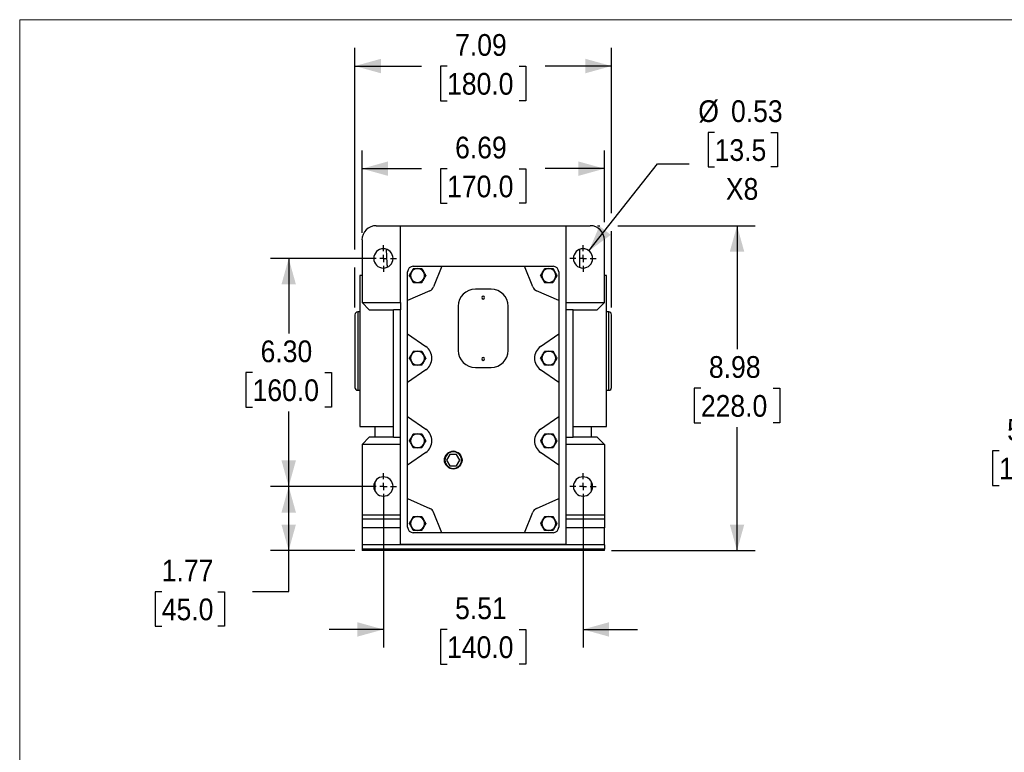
# Model space of a CAD drawing. Header units: inches. Extents: x 0 to 68, y 0 to 44.
# Tile 2 of 18: x 0 to 27.2, y 23.8 to 44. Entities that reach past the tile are written whole.
import ezdxf

# ---------------------------------------------------------------- set-up
doc = ezdxf.new("R2010")
doc.units = ezdxf.units.IN
doc.header["$LTSCALE"] = 4
doc.header["$MEASUREMENT"] = 0
doc.linetypes.add('SLD-Center', pattern=[0.75, 0.6, -0.05, 0.05, -0.05])
doc.linetypes.add('SLD-Solid', pattern=[0])
doc.layers.add('CENTER', color=40, linetype='SLD-Center')
doc.layers.add('SLD-DEFPOINTS', color=7, linetype='Continuous')
doc.layers.add('DIMENSIONS', color=140, linetype='SLD-Solid', lineweight=25)
doc.styles.add('SLDTEXTSTYLE0', font='GOTHIC.TTF', dxfattribs={"width": 0.913})
doc.dimstyles.new('SLDDIMSTYLE0', dxfattribs={"dimtxt": 0.6, "dimasz": 0.72, "dimexe": 0, "dimexo": 0.0625, "dimgap": 0.15, "dimtad": 0, "dimtih": 1, "dimtoh": 1, "dimrnd": 1e-09, "dimzin": 12, "dimdsep": 46, "dimtxsty": 'SLDTEXTSTYLE0', "dimsah": 1, "dimcen": 0.09, "dimadec": 0, "dimazin": 3, "dimtfac": 1, "dimtofl": 0, "dimtmove": 0, "dimatfit": 3, "dimfxl": 0, "dimfrac": 2, "dimtolj": 1, "dimtzin": 12, "dimarcsym": 0})
doc.dimstyles.new('SLDDIMSTYLE1', dxfattribs={"dimtxt": 0.6, "dimasz": 0.72, "dimexe": 0, "dimexo": 0.0625, "dimgap": 0.15, "dimtad": 0, "dimtih": 1, "dimtoh": 1, "dimrnd": 1e-09, "dimzin": 4, "dimdsep": 46, "dimtxsty": 'SLDTEXTSTYLE0', "dimsah": 1, "dimcen": 0.09, "dimadec": 0, "dimazin": 1, "dimtfac": 1, "dimtofl": 0, "dimtmove": 0, "dimatfit": 3, "dimfxl": 0, "dimfrac": 2, "dimtolj": 1, "dimtzin": 12, "dimarcsym": 0})
doc.dimstyles.new('SLDDIMSTYLE2', dxfattribs={"dimtxt": 0.6, "dimasz": 0.72, "dimexe": 0, "dimexo": 0.0625, "dimgap": 0.15, "dimtad": 0, "dimtih": 1, "dimtoh": 1, "dimrnd": 1e-09, "dimdsep": 46, "dimtxsty": 'SLDTEXTSTYLE0', "dimsah": 1, "dimcen": 0, "dimadec": 0, "dimazin": 2, "dimtfac": 1, "dimtofl": 0, "dimtmove": 0, "dimatfit": 3, "dimfxl": 0, "dimfrac": 2, "dimtolj": 1, "dimtzin": 12, "dimarcsym": 0})
doc.dimstyles.new('SLDDIMSTYLE3', dxfattribs={"dimtxt": 0.6, "dimasz": 0.72, "dimexe": 0, "dimexo": 0.0625, "dimgap": 0.15, "dimtad": 0, "dimtih": 1, "dimtoh": 1, "dimrnd": 1e-09, "dimzin": 12, "dimdsep": 46, "dimtxsty": 'SLDTEXTSTYLE0', "dimsah": 1, "dimcen": 0.09, "dimadec": 0, "dimazin": 3, "dimtfac": 1, "dimtmove": 0, "dimatfit": 0, "dimfxl": 0, "dimfrac": 2, "dimtolj": 1, "dimtzin": 12, "dimarcsym": 0})

# ---------------------------------------------------------------- blocks, each defined once
blk = doc.blocks.new('Block2')
at = {"color": 7, "linetype": 'SLD-Solid', "lineweight": 18}
for p in [(68, 44), (0, 0)]:
    blk.add_line(p, (0, 44), dxfattribs=at)
blk = doc.blocks.new('_D')
at = {"layer": 'DIMENSIONS'}
for p, q in [((9.841, 31.104), (6.927, 31.104)), ((7.427, 29.333), (7.427, 31.104)), ((9.251, 29.333), (6.927, 29.333)), ((7.427, 28.199), (7.427, 29.333)), ((3.923, 28.194), (3.74, 28.194)), ((3.74, 28.194), (3.74, 27.242)), ((5.475, 28.194), (5.657, 28.194)), ((5.657, 28.194), (5.657, 27.242)), ((6.427, 28.199), (7.427, 28.199)), ((3.74, 27.242), (3.923, 27.242)), ((5.657, 27.242), (5.475, 27.242))]:
    blk.add_line(p, q, dxfattribs=at)
for points in [[(7.427, 31.104), (7.227, 30.384), (7.627, 30.384)], [(7.427, 29.333), (7.627, 30.053), (7.227, 30.053)]]:
    blk.add_solid(points, dxfattribs=at)
at = {"layer": 'DIMENSIONS', "char_height": 0.6, "attachment_point": 1, "style": 'SLDTEXTSTYLE0'}
for s, insert in [('1.77', (3.923, 29.083)), ('45.0', (3.923, 28.008))]:
    blk.add_mtext(s, dxfattribs=dict(at, insert=insert))
blk = doc.blocks.new('_D_1')
at = {"layer": 'DIMENSIONS'}
for p, q in [((9.841, 37.404), (6.927, 37.404)), ((7.427, 37.404), (7.427, 35.333)), ((6.43, 34.249), (6.247, 34.249)), ((6.247, 34.249), (6.247, 33.297)), ((8.425, 34.249), (8.608, 34.249)), ((8.608, 34.249), (8.608, 33.297)), ((6.247, 33.297), (6.43, 33.297)), ((7.427, 31.104), (7.427, 33.175)), ((8.608, 33.297), (8.425, 33.297)), ((9.841, 31.104), (6.927, 31.104))]:
    blk.add_line(p, q, dxfattribs=at)
for points in [[(7.427, 37.404), (7.227, 36.684), (7.627, 36.684)], [(7.427, 31.104), (7.627, 31.824), (7.227, 31.824)]]:
    blk.add_solid(points, dxfattribs=at)
at = {"layer": 'DIMENSIONS', "char_height": 0.6, "attachment_point": 1, "style": 'SLDTEXTSTYLE0'}
for s, insert in [('6.30', (6.651, 35.138)), ('160.0', (6.43, 34.063))]:
    blk.add_mtext(s, dxfattribs=dict(at, insert=insert))
blk = doc.blocks.new('_D_2')
at = {"layer": 'DIMENSIONS'}
for p, q in [((9.451, 38.115), (9.451, 40.384)), ((16.143, 38.405), (16.143, 40.384)), ((9.451, 39.884), (11.09, 39.884)), ((11.799, 39.879), (11.617, 39.879)), ((11.617, 39.879), (11.617, 38.927)), ((13.794, 39.879), (13.977, 39.879)), ((13.977, 39.879), (13.977, 38.927)), ((16.143, 39.884), (14.504, 39.884)), ((11.617, 38.927), (11.799, 38.927)), ((13.977, 38.927), (13.794, 38.927))]:
    blk.add_line(p, q, dxfattribs=at)
for points in [[(9.451, 39.884), (10.171, 39.684), (10.171, 40.084)], [(16.143, 39.884), (15.423, 40.084), (15.423, 39.684)]]:
    blk.add_solid(points, dxfattribs=at)
at = {"layer": 'DIMENSIONS', "char_height": 0.6, "attachment_point": 1, "style": 'SLDTEXTSTYLE0'}
for s, insert in [('6.69', (12.021, 40.768)), ('170.0', (11.799, 39.693))]:
    blk.add_mtext(s, dxfattribs=dict(at, insert=insert))
blk = doc.blocks.new('_D_3')
at = {"layer": 'DIMENSIONS'}
for p, q in [((9.254, 37.654), (9.254, 43.219)), ((16.34, 38.655), (16.34, 43.219)), ((9.254, 42.719), (11.09, 42.719)), ((11.799, 42.714), (11.617, 42.714)), ((11.617, 42.714), (11.617, 41.762)), ((13.794, 42.714), (13.977, 42.714)), ((13.977, 42.714), (13.977, 41.762)), ((16.34, 42.719), (14.504, 42.719)), ((11.617, 41.762), (11.799, 41.762)), ((13.977, 41.762), (13.794, 41.762)), ((16.34, 36.049), (16.34, 38.155)), ((9.254, 36.049), (9.254, 37.154))]:
    blk.add_line(p, q, dxfattribs=at)
for points in [[(9.254, 42.719), (9.974, 42.519), (9.974, 42.919)], [(16.34, 42.719), (15.62, 42.919), (15.62, 42.519)]]:
    blk.add_solid(points, dxfattribs=at)
at = {"layer": 'DIMENSIONS', "char_height": 0.6, "attachment_point": 1, "style": 'SLDTEXTSTYLE0'}
for s, insert in [('7.09', (12.021, 43.602)), ('180.0', (11.799, 42.528))]:
    blk.add_mtext(s, dxfattribs=dict(at, insert=insert))
blk = doc.blocks.new('_D_4')
at = {"layer": 'DIMENSIONS'}
for p, q in [((15.95, 38.309), (16.015, 38.309)), ((16.515, 38.309), (20.305, 38.309)), ((19.805, 38.309), (19.805, 34.9)), ((18.807, 33.816), (18.625, 33.816)), ((18.625, 33.816), (18.625, 32.864)), ((20.802, 33.816), (20.985, 33.816)), ((20.985, 33.816), (20.985, 32.864)), ((18.625, 32.864), (18.807, 32.864)), ((19.805, 29.333), (19.805, 32.742)), ((20.985, 32.864), (20.802, 32.864)), ((16.343, 29.333), (20.305, 29.333))]:
    blk.add_line(p, q, dxfattribs=at)
for points in [[(19.805, 38.309), (19.605, 37.589), (20.005, 37.589)], [(19.805, 29.333), (20.005, 30.053), (19.605, 30.053)]]:
    blk.add_solid(points, dxfattribs=at)
at = {"layer": 'DIMENSIONS', "char_height": 0.6, "attachment_point": 1, "style": 'SLDTEXTSTYLE0'}
for s, insert in [('8.98', (19.029, 34.705)), ('228.0', (18.807, 33.63))]:
    blk.add_mtext(s, dxfattribs=dict(at, insert=insert))
blk = doc.blocks.new('_D_5')
at = {"layer": 'DIMENSIONS'}
for p, q in [((19.187, 40.884), (19.004, 40.884)), ((19.004, 40.884), (19.004, 39.932)), ((20.739, 40.884), (20.921, 40.884)), ((20.921, 40.884), (20.921, 39.932)), ((15.717, 37.613), (17.61, 40.02)), ((17.61, 40.02), (18.485, 40.02)), ((19.004, 39.932), (19.187, 39.932)), ((20.921, 39.932), (20.739, 39.932))]:
    blk.add_line(p, q, dxfattribs=at)
blk.add_solid([(15.717, 37.613), (16.319, 38.055), (16.005, 38.302)], dxfattribs=at)
at = {"layer": 'DIMENSIONS', "char_height": 0.6, "attachment_point": 1, "style": 'SLDTEXTSTYLE0'}
for s, insert in [('%%c', (18.735, 41.773)), ('0.53', (19.639, 41.773)), ('13.5', (19.187, 40.698)), ('X8', (19.497, 39.624))]:
    blk.add_mtext(s, dxfattribs=dict(at, insert=insert))
blk = doc.blocks.new('_D_6')
at = {"layer": 'DIMENSIONS'}
for p, q in [((10.041, 30.904), (10.041, 26.654)), ((15.553, 30.904), (15.553, 26.654)), ((10.041, 27.154), (8.541, 27.154)), ((11.799, 27.15), (11.617, 27.15)), ((11.617, 27.15), (11.617, 26.197)), ((13.794, 27.15), (13.977, 27.15)), ((13.977, 27.15), (13.977, 26.197)), ((15.553, 27.154), (17.053, 27.154)), ((11.617, 26.197), (11.799, 26.197)), ((13.977, 26.197), (13.794, 26.197))]:
    blk.add_line(p, q, dxfattribs=at)
for points in [[(10.041, 27.154), (9.321, 27.354), (9.321, 26.954)], [(15.553, 27.154), (16.273, 26.954), (16.273, 27.354)]]:
    blk.add_solid(points, dxfattribs=at)
at = {"layer": 'DIMENSIONS', "char_height": 0.6, "attachment_point": 1, "style": 'SLDTEXTSTYLE0'}
for s, insert in [('5.51', (12.021, 28.038)), ('140.0', (11.799, 26.964))]:
    blk.add_mtext(s, dxfattribs=dict(at, insert=insert))
blk = doc.blocks.new('SW_CENTERMARKSYMBOL_0')
at = {"layer": 'CENTER', "color": 0}
for p, q in [((0, 0.2), (0, 0.366)), ((-0.2, 0), (-0.366, 0)), ((0, 0), (-0.1, 0)), ((0, 0), (0, 0.1)), ((0, 0), (0, -0.1)), ((0, 0), (0.1, 0)), ((0.2, 0), (0.366, 0)), ((0, -0.2), (0, -0.366))]:
    blk.add_line(p, q, dxfattribs=at)
blk = doc.blocks.new('SW_CENTERMARKSYMBOL_1')
at = {"layer": 'CENTER', "color": 0}
for p, q in [((0, 0.2), (0, 0.366)), ((-0.2, 0), (-0.366, 0)), ((0, 0), (-0.1, 0)), ((0, 0), (0, 0.1)), ((0, 0), (0, -0.1)), ((0, 0), (0.1, 0)), ((0.2, 0), (0.366, 0)), ((0, -0.2), (0, -0.366))]:
    blk.add_line(p, q, dxfattribs=at)
blk = doc.blocks.new('SW_CENTERMARKSYMBOL_2')
at = {"layer": 'CENTER', "color": 0}
for p, q in [((0, 0.2), (0, 0.366)), ((-0.2, 0), (-0.366, 0)), ((0, 0), (-0.1, 0)), ((0, 0), (0, 0.1)), ((0, 0), (0, -0.1)), ((0, 0), (0.1, 0)), ((0.2, 0), (0.366, 0)), ((0, -0.2), (0, -0.366))]:
    blk.add_line(p, q, dxfattribs=at)
blk = doc.blocks.new('SW_CENTERMARKSYMBOL_3')
at = {"layer": 'CENTER', "color": 0}
for p, q in [((0, 0.2), (0, 0.366)), ((-0.2, 0), (-0.366, 0)), ((0, 0), (-0.1, 0)), ((0, 0), (0, 0.1)), ((0, 0), (0, -0.1)), ((0, 0), (0.1, 0)), ((0.2, 0), (0.366, 0)), ((0, -0.2), (0, -0.366))]:
    blk.add_line(p, q, dxfattribs=at)
blk = doc.blocks.new('_D_8')
at = {"layer": 'DIMENSIONS'}
for p, q in [((35.792, 34.845), (27.539, 34.845)), ((28.039, 34.845), (28.039, 33.168)), ((27.041, 32.084), (26.859, 32.084)), ((26.859, 32.084), (26.859, 31.132)), ((29.036, 32.084), (29.219, 32.084)), ((29.219, 32.084), (29.219, 31.132)), ((26.859, 31.132), (27.041, 31.132)), ((28.039, 29.333), (28.039, 31.01)), ((29.219, 31.132), (29.036, 31.132)), ((33.626, 29.333), (27.539, 29.333))]:
    blk.add_line(p, q, dxfattribs=at)
for points in [[(28.039, 34.845), (27.839, 34.125), (28.239, 34.125)], [(28.039, 29.333), (28.239, 30.053), (27.839, 30.053)]]:
    blk.add_solid(points, dxfattribs=at)
at = {"layer": 'DIMENSIONS', "char_height": 0.6, "attachment_point": 1, "style": 'SLDTEXTSTYLE0'}
for s, insert in [('5.51', (27.263, 32.972)), ('140.0', (27.041, 31.898))]:
    blk.add_mtext(s, dxfattribs=dict(at, insert=insert))

msp = doc.modelspace()

# ---------------------------------------------------------------- linework, layer by layer
for p, q in [((9.844, 38.309), (10.514, 38.309)), ((10.514, 36.183), (10.514, 38.309)), ((10.514, 38.309), (15.08, 38.309)), ((15.08, 38.309), (15.08, 36.183)), ((15.08, 38.309), (15.75, 38.309)), ((9.451, 37.915), (9.451, 36.183)), ((16.143, 36.183), (16.143, 37.915)), ((15.459, 37.652), (15.459, 37.155)), ((10.71, 36.242), (10.71, 37.03)), ((10.868, 37.187), (11.655, 37.187)), ((11.655, 37.187), (11.426, 36.62)), ((11.655, 37.187), (13.939, 37.187)), ((14.168, 36.62), (13.939, 37.187)), ((13.939, 37.187), (14.726, 37.187)), ((14.884, 37.03), (14.884, 36.242)), ((9.451, 36.931), (9.391, 36.931)), ((9.391, 36.931), (9.391, 34.845)), ((16.202, 36.931), (16.143, 36.931)), ((16.202, 34.845), (16.202, 36.931)), ((11.323, 36.513), (10.71, 36.242)), ((13.014, 36.557), (12.58, 36.557)), ((14.884, 36.242), (14.271, 36.513)), ((9.647, 35.986), (9.451, 36.183)), ((9.451, 36.183), (10.514, 36.183)), ((10.514, 36.183), (10.514, 35.986)), ((10.71, 35.321), (10.71, 36.242)), ((14.884, 36.242), (14.884, 35.321)), ((15.08, 36.183), (15.08, 35.986)), ((15.08, 36.183), (16.143, 36.183)), ((16.143, 36.183), (15.947, 35.986)), ((9.391, 35.927), (9.332, 35.927)), ((9.332, 35.927), (9.332, 34.845)), ((9.647, 35.986), (10.317, 35.986)), ((10.514, 35.986), (10.317, 35.986)), ((10.317, 32.463), (10.317, 35.986)), ((10.514, 32.463), (10.514, 35.986)), ((12.108, 36.085), (12.108, 34.864)), ((13.486, 34.864), (13.486, 36.085)), ((15.277, 35.986), (15.08, 35.986)), ((15.08, 35.986), (15.08, 32.463)), ((15.277, 35.986), (15.947, 35.986)), ((15.277, 32.463), (15.277, 35.986)), ((16.262, 35.927), (16.202, 35.927)), ((16.262, 34.845), (16.262, 35.927)), ((10.71, 35.321), (11.212, 34.97)), ((10.71, 33.974), (10.71, 35.321)), ((14.382, 34.97), (14.884, 35.321)), ((14.884, 35.321), (14.884, 33.974)), ((9.332, 34.845), (9.332, 33.762)), ((9.391, 34.845), (9.391, 32.758)), ((16.202, 32.758), (16.202, 34.845)), ((16.262, 33.762), (16.262, 34.845)), ((14.415, 34.648), (14.381, 34.648)), ((14.835, 34.648), (14.801, 34.648)), ((11.212, 34.325), (10.71, 33.974)), ((12.58, 34.392), (13.014, 34.392)), ((14.884, 33.974), (14.382, 34.325)), ((9.332, 33.762), (9.391, 33.762)), ((10.71, 33.038), (10.71, 33.974)), ((14.884, 33.974), (14.884, 33.038)), ((16.202, 33.762), (16.262, 33.762)), ((10.71, 33.038), (11.212, 32.687)), ((10.71, 31.691), (10.71, 33.038)), ((14.382, 32.687), (14.884, 33.038)), ((14.884, 33.038), (14.884, 31.691)), ((9.391, 32.758), (10.317, 32.758)), ((9.805, 32.758), (9.805, 32.463)), ((15.277, 32.758), (16.202, 32.758)), ((15.789, 32.463), (15.789, 32.757)), ((9.451, 32.266), (9.647, 32.463)), ((10.317, 32.463), (9.647, 32.463)), ((10.317, 32.463), (10.514, 32.463)), ((10.514, 32.266), (10.514, 32.463)), ((10.792, 32.364), (10.759, 32.364)), ((11.213, 32.364), (11.179, 32.364)), ((15.08, 32.463), (15.277, 32.463)), ((15.08, 32.463), (15.08, 32.266)), ((15.947, 32.463), (15.277, 32.463)), ((15.947, 32.463), (16.143, 32.266)), ((9.451, 32.266), (9.451, 30.317)), ((10.514, 32.266), (9.451, 32.266)), ((10.514, 30.317), (10.514, 32.266)), ((16.143, 32.266), (15.08, 32.266)), ((15.08, 32.266), (15.08, 30.317)), ((16.143, 32.266), (16.143, 30.317)), ((11.212, 32.042), (10.71, 31.691)), ((11.879, 31.99), (11.788, 31.833)), ((11.788, 31.833), (11.879, 31.675)), ((12.061, 31.99), (11.879, 31.99)), ((12.152, 31.833), (12.061, 31.99)), ((12.061, 31.675), (12.152, 31.833)), ((14.884, 31.691), (14.382, 32.042)), ((10.71, 30.77), (10.71, 31.691)), ((11.879, 31.675), (12.061, 31.675)), ((14.884, 31.691), (14.884, 30.77)), ((9.805, 31.226), (9.805, 30.983)), ((15.789, 30.983), (15.789, 31.226)), ((10.71, 30.77), (11.323, 30.499)), ((10.71, 29.982), (10.71, 30.77)), ((14.271, 30.499), (14.884, 30.77)), ((14.884, 30.77), (14.884, 29.982)), ((9.451, 30.317), (10.514, 30.317)), ((9.451, 30.317), (9.451, 30.199)), ((10.514, 30.199), (9.451, 30.199)), ((9.451, 30.199), (9.451, 29.963)), ((10.514, 30.199), (10.514, 30.317)), ((10.514, 29.963), (10.514, 30.199)), ((11.655, 29.825), (11.426, 30.392)), ((13.939, 29.825), (14.168, 30.392)), ((15.08, 30.317), (16.143, 30.317)), ((15.08, 30.317), (15.08, 30.199)), ((16.143, 30.199), (15.08, 30.199)), ((15.08, 30.199), (15.08, 29.963)), ((16.143, 30.317), (16.143, 30.199)), ((16.143, 30.199), (16.143, 29.963)), ((10.514, 29.963), (9.451, 29.963)), ((9.451, 29.963), (9.451, 29.49)), ((10.514, 29.497), (10.514, 29.963)), ((14.415, 30.081), (14.381, 30.081)), ((14.835, 30.081), (14.801, 30.081)), ((16.143, 29.963), (15.08, 29.963)), ((15.08, 29.963), (15.08, 29.497)), ((16.143, 29.49), (16.143, 29.963)), ((11.655, 29.825), (10.868, 29.825)), ((13.939, 29.825), (11.655, 29.825)), ((14.726, 29.825), (13.939, 29.825)), ((16.143, 29.49), (9.451, 29.49)), ((9.451, 29.49), (9.451, 29.372)), ((16.143, 29.372), (9.451, 29.372)), ((9.451, 29.372), (9.451, 29.333)), ((15.08, 29.497), (10.514, 29.497)), ((16.143, 29.49), (16.143, 29.372)), ((16.143, 29.333), (16.143, 29.372)), ((16.143, 29.333), (9.451, 29.333))]:
    msp.add_line(p, q)
msp.add_circle((11.97, 31.833), 0.242)
for centre, radius, start, end in [((9.844, 37.915), 0.394, 90, 180), ((15.75, 37.915), 0.394, 0, 90), ((10.041, 37.404), 0.266, 0, 180), ((15.553, 37.404), 0.266, 0, 180), ((10.041, 37.404), 0.266, 180, 0), ((15.553, 37.404), 0.266, 180, 0), ((10.868, 37.03), 0.157, 90, 180), ((10.986, 36.931), 0.193, 0, 180), ((14.608, 36.931), 0.193, 0, 180), ((14.726, 37.03), 0.157, 0, 90), ((10.986, 36.931), 0.193, 180, 0), ((14.608, 36.931), 0.193, 180, 0), ((11.244, 36.693), 0.197, 293.8609, 338.0184), ((12.58, 36.085), 0.472, 90, 180), ((13.014, 36.085), 0.472, 0, 90), ((14.35, 36.693), 0.197, 201.9816, 246.1391), ((12.797, 36.321), 0.0394, 90, 270), ((12.797, 36.321), 0.0394, 270, 90), ((9.332, 35.849), 0.0787, 90, 180), ((16.262, 35.849), 0.0787, 0, 90), ((10.986, 34.648), 0.193, 0, 180), ((10.986, 34.648), 0.394, 305, 55), ((12.58, 34.864), 0.472, 180, 270), ((13.014, 34.864), 0.472, 270, 0), ((14.608, 34.648), 0.394, 125, 235), ((14.608, 34.648), 0.193, 0, 180), ((10.986, 34.648), 0.193, 180, 0), ((12.797, 34.628), 0.0394, 90, 270), ((12.797, 34.628), 0.0394, 270, 90), ((14.608, 34.648), 0.193, 180, 0), ((9.332, 33.841), 0.0787, 180, 270), ((16.262, 33.841), 0.0787, 270, 0), ((10.986, 32.364), 0.394, 305, 55), ((14.608, 32.364), 0.394, 125, 235), ((10.986, 32.364), 0.193, 0, 180), ((10.986, 32.364), 0.193, 180, 0), ((14.608, 32.364), 0.193, 0, 180), ((14.608, 32.364), 0.193, 180, 0), ((11.97, 31.833), 0.242, 90, 270), ((11.97, 31.833), 0.228, 0, 180), ((11.97, 31.833), 0.228, 180, 0), ((11.97, 31.833), 0.242, 270, 90), ((10.041, 31.104), 0.266, 0, 180), ((15.553, 31.104), 0.266, 0, 180), ((10.041, 31.104), 0.266, 180, 0), ((15.553, 31.104), 0.266, 180, 0), ((11.244, 30.319), 0.197, 21.9816, 66.1391), ((14.35, 30.319), 0.197, 113.8609, 158.0184), ((10.986, 30.081), 0.193, 0, 180), ((14.608, 30.081), 0.193, 0, 180), ((10.868, 29.982), 0.157, 180, 270), ((10.986, 30.081), 0.193, 180, 0), ((14.608, 30.081), 0.193, 180, 0), ((14.726, 29.982), 0.157, 270, 0)]:
    msp.add_arc(centre, radius, start, end)
for points, knots in [([(10.154, 37.167), (10.151, 37.205), (10.143, 37.316), (10.135, 37.478), (10.129, 37.601), (10.127, 37.651)], [0, 0, 0, 0, 0.235607, 0.693886, 1, 1, 1, 1]), ([(10.759, 36.931), (10.761, 36.935), (10.766, 36.944), (10.773, 36.956), (10.78, 36.969), (10.79, 36.985), (10.801, 37.005), (10.815, 37.03), (10.829, 37.054), (10.843, 37.078), (10.858, 37.103), (10.867, 37.12), (10.872, 37.128)], [0, 0, 0, 0, 0.065882, 0.129816, 0.191839, 0.251992, 0.378566, 0.502206, 0.618849, 0.74042, 0.867345, 1, 1, 1, 1]), ([(10.872, 37.128), (10.877, 37.128), (10.887, 37.128), (10.901, 37.128), (10.915, 37.128), (10.934, 37.128), (10.957, 37.128), (10.986, 37.128), (11.014, 37.128), (11.043, 37.128), (11.071, 37.128), (11.09, 37.128), (11.1, 37.128)], [0, 0, 0, 0, 0.065622, 0.129308, 0.191097, 0.251029, 0.376925, 0.499881, 0.623036, 0.749331, 0.870827, 1, 1, 1, 1]), ([(11.1, 37.128), (11.102, 37.124), (11.107, 37.115), (11.114, 37.103), (11.121, 37.091), (11.131, 37.074), (11.142, 37.054), (11.156, 37.03), (11.17, 37.006), (11.184, 36.982), (11.199, 36.957), (11.208, 36.94), (11.213, 36.931)], [0, 0, 0, 0, 0.0658824, 0.1298161, 0.1918389, 0.2519922, 0.378566, 0.5022058, 0.6188494, 0.7404198, 0.8673446, 1, 1, 1, 1]), ([(14.381, 36.931), (14.383, 36.935), (14.388, 36.944), (14.395, 36.956), (14.402, 36.969), (14.412, 36.985), (14.423, 37.005), (14.438, 37.03), (14.451, 37.054), (14.465, 37.078), (14.48, 37.103), (14.489, 37.12), (14.494, 37.128)], [0, 0, 0, 0, 0.065882, 0.129816, 0.191839, 0.251992, 0.378566, 0.502206, 0.618849, 0.74042, 0.867345, 1, 1, 1, 1]), ([(14.494, 37.128), (14.499, 37.128), (14.509, 37.128), (14.523, 37.128), (14.537, 37.128), (14.556, 37.128), (14.58, 37.128), (14.608, 37.128), (14.636, 37.128), (14.665, 37.128), (14.693, 37.128), (14.712, 37.128), (14.722, 37.128)], [0, 0, 0, 0, 0.065622, 0.129308, 0.191097, 0.251029, 0.376925, 0.499881, 0.623036, 0.749331, 0.870827, 1, 1, 1, 1]), ([(14.722, 37.128), (14.724, 37.124), (14.729, 37.115), (14.736, 37.103), (14.743, 37.091), (14.753, 37.074), (14.764, 37.054), (14.778, 37.03), (14.792, 37.006), (14.806, 36.982), (14.821, 36.957), (14.83, 36.94), (14.835, 36.931)], [0, 0, 0, 0, 0.0658824, 0.1298161, 0.1918389, 0.2519922, 0.378566, 0.5022058, 0.6188494, 0.7404198, 0.8673446, 1, 1, 1, 1]), ([(10.872, 36.734), (10.87, 36.739), (10.865, 36.747), (10.858, 36.76), (10.851, 36.772), (10.841, 36.788), (10.83, 36.808), (10.816, 36.833), (10.802, 36.857), (10.788, 36.881), (10.773, 36.906), (10.764, 36.923), (10.759, 36.931)], [0, 0, 0, 0, 0.065882, 0.129816, 0.191839, 0.251992, 0.378566, 0.502206, 0.618849, 0.74042, 0.867345, 1, 1, 1, 1]), ([(11.1, 36.734), (11.095, 36.734), (11.085, 36.734), (11.071, 36.734), (11.057, 36.734), (11.038, 36.734), (11.014, 36.734), (10.986, 36.734), (10.957, 36.734), (10.929, 36.734), (10.901, 36.734), (10.882, 36.734), (10.872, 36.734)], [0, 0, 0, 0, 0.0655299, 0.1291293, 0.1908353, 0.2506887, 0.3768909, 0.5001381, 0.623002, 0.7489909, 0.870648, 1, 1, 1, 1]), ([(11.213, 36.931), (11.211, 36.927), (11.206, 36.919), (11.199, 36.906), (11.192, 36.894), (11.182, 36.878), (11.17, 36.857), (11.156, 36.833), (11.143, 36.809), (11.129, 36.785), (11.114, 36.76), (11.105, 36.743), (11.1, 36.734)], [0, 0, 0, 0, 0.065882, 0.129816, 0.191839, 0.251992, 0.378566, 0.502206, 0.618849, 0.74042, 0.867345, 1, 1, 1, 1]), ([(14.494, 36.734), (14.492, 36.739), (14.487, 36.747), (14.48, 36.76), (14.473, 36.772), (14.463, 36.788), (14.452, 36.808), (14.438, 36.833), (14.424, 36.857), (14.41, 36.881), (14.395, 36.906), (14.386, 36.923), (14.381, 36.931)], [0, 0, 0, 0, 0.065882, 0.129816, 0.191839, 0.251992, 0.378566, 0.502206, 0.618849, 0.74042, 0.867345, 1, 1, 1, 1]), ([(14.722, 36.734), (14.717, 36.734), (14.707, 36.734), (14.693, 36.734), (14.679, 36.734), (14.66, 36.734), (14.636, 36.734), (14.608, 36.734), (14.58, 36.734), (14.551, 36.734), (14.523, 36.734), (14.504, 36.734), (14.494, 36.734)], [0, 0, 0, 0, 0.06553, 0.129129, 0.190835, 0.250689, 0.376891, 0.500138, 0.623002, 0.748991, 0.870648, 1, 1, 1, 1]), ([(14.835, 36.931), (14.833, 36.927), (14.828, 36.919), (14.821, 36.906), (14.814, 36.894), (14.804, 36.878), (14.793, 36.857), (14.779, 36.833), (14.765, 36.809), (14.751, 36.785), (14.736, 36.76), (14.727, 36.743), (14.722, 36.734)], [0, 0, 0, 0, 0.065882, 0.129816, 0.191839, 0.251992, 0.378566, 0.502206, 0.618849, 0.74042, 0.867345, 1, 1, 1, 1]), ([(9.254, 35.849), (9.254, 35.849), (9.254, 35.743), (9.254, 35.366), (9.254, 35.111), (9.254, 34.578), (9.254, 34.323), (9.254, 33.946), (9.254, 33.841), (9.254, 33.841)], [0, 0, 0, 0, 0.25, 0.25, 0.5, 0.5, 0.75, 0.75, 1, 1, 1, 1]), ([(16.34, 33.841), (16.34, 33.841), (16.34, 33.946), (16.34, 34.323), (16.34, 34.578), (16.34, 35.111), (16.34, 35.366), (16.34, 35.743), (16.34, 35.849), (16.34, 35.849)], [0, 0, 0, 0, 0.25, 0.25, 0.5, 0.5, 0.75, 0.75, 1, 1, 1, 1]), ([(10.759, 34.648), (10.761, 34.652), (10.766, 34.66), (10.773, 34.673), (10.78, 34.685), (10.79, 34.701), (10.801, 34.722), (10.815, 34.746), (10.829, 34.77), (10.843, 34.794), (10.858, 34.819), (10.867, 34.836), (10.872, 34.845)], [0, 0, 0, 0, 0.065882, 0.129816, 0.191839, 0.251992, 0.378566, 0.502206, 0.618849, 0.74042, 0.867345, 1, 1, 1, 1]), ([(10.872, 34.845), (10.877, 34.845), (10.887, 34.845), (10.901, 34.845), (10.915, 34.845), (10.934, 34.845), (10.957, 34.845), (10.986, 34.845), (11.014, 34.845), (11.043, 34.845), (11.071, 34.845), (11.09, 34.845), (11.1, 34.845)], [0, 0, 0, 0, 0.065622, 0.129308, 0.191097, 0.251029, 0.376925, 0.499881, 0.623036, 0.749331, 0.870827, 1, 1, 1, 1]), ([(11.1, 34.845), (11.102, 34.84), (11.107, 34.832), (11.114, 34.82), (11.121, 34.807), (11.131, 34.791), (11.142, 34.771), (11.156, 34.746), (11.17, 34.722), (11.184, 34.698), (11.199, 34.673), (11.208, 34.656), (11.213, 34.648)], [0, 0, 0, 0, 0.065882, 0.129816, 0.191839, 0.251992, 0.378566, 0.502206, 0.618849, 0.74042, 0.867345, 1, 1, 1, 1]), ([(14.381, 34.648), (14.383, 34.652), (14.388, 34.66), (14.395, 34.673), (14.402, 34.685), (14.412, 34.701), (14.423, 34.722), (14.438, 34.746), (14.451, 34.77), (14.465, 34.794), (14.48, 34.819), (14.489, 34.836), (14.494, 34.845)], [0, 0, 0, 0, 0.065882, 0.129816, 0.191839, 0.251992, 0.378566, 0.502206, 0.618849, 0.74042, 0.867345, 1, 1, 1, 1]), ([(14.494, 34.845), (14.499, 34.845), (14.509, 34.845), (14.523, 34.845), (14.537, 34.845), (14.556, 34.845), (14.58, 34.845), (14.608, 34.845), (14.636, 34.845), (14.665, 34.845), (14.693, 34.845), (14.712, 34.845), (14.722, 34.845)], [0, 0, 0, 0, 0.065622, 0.129308, 0.191097, 0.251029, 0.376925, 0.499881, 0.623036, 0.749331, 0.870827, 1, 1, 1, 1]), ([(14.722, 34.845), (14.724, 34.84), (14.729, 34.832), (14.736, 34.82), (14.743, 34.807), (14.753, 34.791), (14.764, 34.771), (14.778, 34.746), (14.792, 34.722), (14.806, 34.698), (14.821, 34.673), (14.83, 34.656), (14.835, 34.648)], [0, 0, 0, 0, 0.065882, 0.129816, 0.191839, 0.251992, 0.378566, 0.502206, 0.618849, 0.74042, 0.867345, 1, 1, 1, 1]), ([(10.872, 34.451), (10.87, 34.455), (10.865, 34.464), (10.858, 34.476), (10.851, 34.488), (10.841, 34.505), (10.83, 34.525), (10.816, 34.549), (10.802, 34.573), (10.788, 34.597), (10.773, 34.622), (10.764, 34.639), (10.759, 34.648)], [0, 0, 0, 0, 0.065882, 0.129816, 0.191839, 0.251992, 0.378566, 0.502206, 0.618849, 0.74042, 0.867345, 1, 1, 1, 1]), ([(11.213, 34.648), (11.211, 34.644), (11.206, 34.635), (11.199, 34.623), (11.192, 34.61), (11.182, 34.594), (11.17, 34.574), (11.156, 34.549), (11.143, 34.525), (11.129, 34.501), (11.114, 34.476), (11.105, 34.46), (11.1, 34.451)], [0, 0, 0, 0, 0.0658824, 0.1298161, 0.1918389, 0.2519922, 0.378566, 0.5022058, 0.6188494, 0.7404198, 0.8673446, 1, 1, 1, 1]), ([(14.494, 34.451), (14.492, 34.455), (14.487, 34.464), (14.48, 34.476), (14.473, 34.488), (14.463, 34.505), (14.452, 34.525), (14.438, 34.549), (14.424, 34.573), (14.41, 34.597), (14.395, 34.622), (14.386, 34.639), (14.381, 34.648)], [0, 0, 0, 0, 0.065882, 0.129816, 0.191839, 0.251992, 0.378566, 0.502206, 0.618849, 0.74042, 0.867345, 1, 1, 1, 1]), ([(14.835, 34.648), (14.833, 34.644), (14.828, 34.635), (14.821, 34.623), (14.814, 34.61), (14.804, 34.594), (14.793, 34.574), (14.779, 34.549), (14.765, 34.525), (14.751, 34.501), (14.736, 34.476), (14.727, 34.46), (14.722, 34.451)], [0, 0, 0, 0, 0.065882, 0.129816, 0.191839, 0.251992, 0.378566, 0.502206, 0.618849, 0.74042, 0.867345, 1, 1, 1, 1]), ([(11.1, 34.451), (11.095, 34.451), (11.085, 34.451), (11.071, 34.451), (11.057, 34.451), (11.038, 34.451), (11.014, 34.451), (10.986, 34.451), (10.957, 34.451), (10.929, 34.451), (10.901, 34.451), (10.882, 34.451), (10.872, 34.451)], [0, 0, 0, 0, 0.06553, 0.129129, 0.190835, 0.250689, 0.376891, 0.500138, 0.623002, 0.748991, 0.870648, 1, 1, 1, 1]), ([(14.722, 34.451), (14.717, 34.451), (14.707, 34.451), (14.693, 34.451), (14.679, 34.451), (14.66, 34.451), (14.636, 34.451), (14.608, 34.451), (14.58, 34.451), (14.551, 34.451), (14.523, 34.451), (14.504, 34.451), (14.494, 34.451)], [0, 0, 0, 0, 0.06553, 0.129129, 0.190835, 0.250689, 0.376891, 0.500138, 0.623002, 0.748991, 0.870648, 1, 1, 1, 1]), ([(10.759, 32.364), (10.761, 32.369), (10.766, 32.377), (10.773, 32.389), (10.78, 32.402), (10.79, 32.418), (10.801, 32.438), (10.815, 32.463), (10.829, 32.487), (10.843, 32.511), (10.858, 32.536), (10.867, 32.553), (10.872, 32.561)], [0, 0, 0, 0, 0.065882, 0.129816, 0.191839, 0.251992, 0.378566, 0.502206, 0.618849, 0.74042, 0.867345, 1, 1, 1, 1]), ([(10.872, 32.167), (10.87, 32.172), (10.865, 32.18), (10.858, 32.193), (10.851, 32.205), (10.841, 32.221), (10.83, 32.242), (10.816, 32.266), (10.802, 32.29), (10.788, 32.314), (10.773, 32.339), (10.764, 32.356), (10.759, 32.364)], [0, 0, 0, 0, 0.065882, 0.129816, 0.191839, 0.251992, 0.378566, 0.502206, 0.618849, 0.74042, 0.867345, 1, 1, 1, 1]), ([(10.872, 32.561), (10.877, 32.561), (10.887, 32.561), (10.901, 32.561), (10.915, 32.561), (10.934, 32.561), (10.957, 32.561), (10.986, 32.561), (11.014, 32.561), (11.043, 32.561), (11.071, 32.561), (11.09, 32.561), (11.1, 32.561)], [0, 0, 0, 0, 0.0656218, 0.1293083, 0.191097, 0.2510285, 0.3769249, 0.4998814, 0.6230358, 0.7493307, 0.8708269, 1, 1, 1, 1]), ([(11.1, 32.561), (11.102, 32.557), (11.107, 32.549), (11.114, 32.536), (11.121, 32.524), (11.131, 32.508), (11.142, 32.487), (11.156, 32.463), (11.17, 32.439), (11.184, 32.415), (11.199, 32.39), (11.208, 32.373), (11.213, 32.364)], [0, 0, 0, 0, 0.065882, 0.129816, 0.191839, 0.251992, 0.378566, 0.502206, 0.618849, 0.74042, 0.867345, 1, 1, 1, 1]), ([(11.213, 32.364), (11.211, 32.36), (11.206, 32.352), (11.199, 32.339), (11.192, 32.327), (11.182, 32.311), (11.17, 32.29), (11.156, 32.266), (11.143, 32.242), (11.129, 32.218), (11.114, 32.193), (11.105, 32.176), (11.1, 32.167)], [0, 0, 0, 0, 0.065882, 0.129816, 0.191839, 0.251992, 0.378566, 0.502206, 0.618849, 0.74042, 0.867345, 1, 1, 1, 1]), ([(14.381, 32.364), (14.383, 32.369), (14.388, 32.377), (14.395, 32.389), (14.402, 32.402), (14.412, 32.418), (14.423, 32.438), (14.438, 32.463), (14.451, 32.487), (14.465, 32.511), (14.48, 32.536), (14.489, 32.553), (14.494, 32.561)], [0, 0, 0, 0, 0.0658824, 0.1298161, 0.1918389, 0.2519922, 0.378566, 0.5022058, 0.6188494, 0.7404198, 0.8673446, 1, 1, 1, 1]), ([(14.494, 32.167), (14.492, 32.172), (14.487, 32.18), (14.48, 32.193), (14.473, 32.205), (14.463, 32.221), (14.452, 32.242), (14.438, 32.266), (14.424, 32.29), (14.41, 32.314), (14.395, 32.339), (14.386, 32.356), (14.381, 32.364)], [0, 0, 0, 0, 0.0658824, 0.1298161, 0.1918389, 0.2519922, 0.378566, 0.5022058, 0.6188494, 0.7404198, 0.8673446, 1, 1, 1, 1]), ([(14.494, 32.561), (14.499, 32.561), (14.509, 32.561), (14.523, 32.561), (14.537, 32.561), (14.556, 32.561), (14.58, 32.561), (14.608, 32.561), (14.636, 32.561), (14.665, 32.561), (14.693, 32.561), (14.712, 32.561), (14.722, 32.561)], [0, 0, 0, 0, 0.065622, 0.129308, 0.191097, 0.251029, 0.376925, 0.499881, 0.623036, 0.749331, 0.870827, 1, 1, 1, 1]), ([(14.722, 32.561), (14.724, 32.557), (14.729, 32.549), (14.736, 32.536), (14.743, 32.524), (14.753, 32.508), (14.764, 32.487), (14.778, 32.463), (14.792, 32.439), (14.806, 32.415), (14.821, 32.39), (14.83, 32.373), (14.835, 32.364)], [0, 0, 0, 0, 0.065882, 0.129816, 0.191839, 0.251992, 0.378566, 0.502206, 0.618849, 0.74042, 0.867345, 1, 1, 1, 1]), ([(14.835, 32.364), (14.833, 32.36), (14.828, 32.352), (14.821, 32.339), (14.814, 32.327), (14.804, 32.311), (14.793, 32.29), (14.779, 32.266), (14.765, 32.242), (14.751, 32.218), (14.736, 32.193), (14.727, 32.176), (14.722, 32.167)], [0, 0, 0, 0, 0.065882, 0.129816, 0.191839, 0.251992, 0.378566, 0.502206, 0.618849, 0.74042, 0.867345, 1, 1, 1, 1]), ([(11.1, 32.167), (11.095, 32.167), (11.085, 32.167), (11.071, 32.167), (11.057, 32.167), (11.038, 32.167), (11.014, 32.167), (10.986, 32.167), (10.957, 32.167), (10.929, 32.167), (10.901, 32.167), (10.882, 32.167), (10.872, 32.167)], [0, 0, 0, 0, 0.06553, 0.129129, 0.190835, 0.250689, 0.376891, 0.500138, 0.623002, 0.748991, 0.870648, 1, 1, 1, 1]), ([(14.722, 32.167), (14.717, 32.167), (14.707, 32.167), (14.693, 32.167), (14.679, 32.167), (14.66, 32.167), (14.636, 32.167), (14.608, 32.167), (14.58, 32.167), (14.551, 32.167), (14.523, 32.167), (14.504, 32.167), (14.494, 32.167)], [0, 0, 0, 0, 0.06553, 0.129129, 0.190835, 0.250689, 0.376891, 0.500138, 0.623002, 0.748991, 0.870648, 1, 1, 1, 1]), ([(10.759, 30.081), (10.761, 30.085), (10.766, 30.093), (10.773, 30.106), (10.78, 30.118), (10.79, 30.134), (10.801, 30.155), (10.815, 30.179), (10.829, 30.203), (10.843, 30.227), (10.858, 30.252), (10.867, 30.269), (10.872, 30.278)], [0, 0, 0, 0, 0.0658824, 0.1298161, 0.1918389, 0.2519922, 0.378566, 0.5022058, 0.6188494, 0.7404198, 0.8673446, 1, 1, 1, 1]), ([(10.872, 30.278), (10.877, 30.278), (10.887, 30.278), (10.901, 30.278), (10.915, 30.278), (10.934, 30.278), (10.957, 30.278), (10.986, 30.278), (11.014, 30.278), (11.043, 30.278), (11.071, 30.278), (11.09, 30.278), (11.1, 30.278)], [0, 0, 0, 0, 0.0656218, 0.1293083, 0.191097, 0.2510285, 0.3769249, 0.4998814, 0.6230358, 0.7493307, 0.8708269, 1, 1, 1, 1]), ([(11.1, 30.278), (11.102, 30.273), (11.107, 30.265), (11.114, 30.253), (11.121, 30.24), (11.131, 30.224), (11.142, 30.204), (11.156, 30.179), (11.17, 30.155), (11.184, 30.131), (11.199, 30.106), (11.208, 30.089), (11.213, 30.081)], [0, 0, 0, 0, 0.0658824, 0.1298161, 0.1918389, 0.2519922, 0.378566, 0.5022058, 0.6188494, 0.7404198, 0.8673446, 1, 1, 1, 1]), ([(14.381, 30.081), (14.383, 30.085), (14.388, 30.093), (14.395, 30.106), (14.402, 30.118), (14.412, 30.134), (14.423, 30.155), (14.438, 30.179), (14.451, 30.203), (14.465, 30.227), (14.48, 30.252), (14.489, 30.269), (14.494, 30.278)], [0, 0, 0, 0, 0.065882, 0.129816, 0.191839, 0.251992, 0.378566, 0.502206, 0.618849, 0.74042, 0.867345, 1, 1, 1, 1]), ([(14.494, 30.278), (14.499, 30.278), (14.509, 30.278), (14.523, 30.278), (14.537, 30.278), (14.556, 30.278), (14.58, 30.278), (14.608, 30.278), (14.636, 30.278), (14.665, 30.278), (14.693, 30.278), (14.712, 30.278), (14.722, 30.278)], [0, 0, 0, 0, 0.065622, 0.129308, 0.191097, 0.251029, 0.376925, 0.499881, 0.623036, 0.749331, 0.870827, 1, 1, 1, 1]), ([(14.722, 30.278), (14.724, 30.273), (14.729, 30.265), (14.736, 30.253), (14.743, 30.24), (14.753, 30.224), (14.764, 30.204), (14.778, 30.179), (14.792, 30.155), (14.806, 30.131), (14.821, 30.106), (14.83, 30.089), (14.835, 30.081)], [0, 0, 0, 0, 0.065882, 0.129816, 0.191839, 0.251992, 0.378566, 0.502206, 0.618849, 0.74042, 0.867345, 1, 1, 1, 1]), ([(10.872, 29.884), (10.87, 29.888), (10.865, 29.897), (10.858, 29.909), (10.851, 29.921), (10.841, 29.938), (10.83, 29.958), (10.816, 29.982), (10.802, 30.006), (10.788, 30.03), (10.773, 30.055), (10.764, 30.072), (10.759, 30.081)], [0, 0, 0, 0, 0.065882, 0.129816, 0.191839, 0.251992, 0.378566, 0.502206, 0.618849, 0.74042, 0.867345, 1, 1, 1, 1]), ([(11.213, 30.081), (11.211, 30.077), (11.206, 30.068), (11.199, 30.056), (11.192, 30.044), (11.182, 30.027), (11.17, 30.007), (11.156, 29.982), (11.143, 29.958), (11.129, 29.934), (11.114, 29.909), (11.105, 29.893), (11.1, 29.884)], [0, 0, 0, 0, 0.065882, 0.129816, 0.191839, 0.251992, 0.378566, 0.502206, 0.618849, 0.74042, 0.867345, 1, 1, 1, 1]), ([(14.494, 29.884), (14.492, 29.888), (14.487, 29.897), (14.48, 29.909), (14.473, 29.921), (14.463, 29.938), (14.452, 29.958), (14.438, 29.982), (14.424, 30.006), (14.41, 30.03), (14.395, 30.055), (14.386, 30.072), (14.381, 30.081)], [0, 0, 0, 0, 0.065882, 0.129816, 0.191839, 0.251992, 0.378566, 0.502206, 0.618849, 0.74042, 0.867345, 1, 1, 1, 1]), ([(14.835, 30.081), (14.833, 30.077), (14.828, 30.068), (14.821, 30.056), (14.814, 30.044), (14.804, 30.027), (14.793, 30.007), (14.779, 29.982), (14.765, 29.958), (14.751, 29.934), (14.736, 29.909), (14.727, 29.893), (14.722, 29.884)], [0, 0, 0, 0, 0.065882, 0.129816, 0.191839, 0.251992, 0.378566, 0.502206, 0.618849, 0.74042, 0.867345, 1, 1, 1, 1]), ([(11.1, 29.884), (11.095, 29.884), (11.085, 29.884), (11.071, 29.884), (11.057, 29.884), (11.038, 29.884), (11.014, 29.884), (10.986, 29.884), (10.957, 29.884), (10.929, 29.884), (10.901, 29.884), (10.882, 29.884), (10.872, 29.884)], [0, 0, 0, 0, 0.06553, 0.129129, 0.190835, 0.250689, 0.376891, 0.500138, 0.623002, 0.748991, 0.870648, 1, 1, 1, 1]), ([(14.722, 29.884), (14.717, 29.884), (14.707, 29.884), (14.693, 29.884), (14.679, 29.884), (14.66, 29.884), (14.636, 29.884), (14.608, 29.884), (14.58, 29.884), (14.551, 29.884), (14.523, 29.884), (14.504, 29.884), (14.494, 29.884)], [0, 0, 0, 0, 0.06553, 0.129129, 0.190835, 0.250689, 0.376891, 0.500138, 0.623002, 0.748991, 0.870648, 1, 1, 1, 1])]:
    msp.add_open_spline(points, degree=3, knots=knots)

# ---------------------------------------------------------------- block references
at = {"layer": 'CENTER'}
for name, p in [('SW_CENTERMARKSYMBOL_0', (10.041, 37.404)), ('SW_CENTERMARKSYMBOL_1', (15.553, 37.404)), ('SW_CENTERMARKSYMBOL_3', (10.041, 31.104)), ('SW_CENTERMARKSYMBOL_2', (15.553, 31.104))]:
    msp.add_blockref(name, p, dxfattribs=at)
at = {"layer": 'SLD-DEFPOINTS'}
msp.add_blockref('Block2', (0, 0), dxfattribs=at)

# ---------------------------------------------------------------- dimensions: what is measured, and where the dimension line sits
at = {"layer": 'DIMENSIONS'}
for base, p1, p2, dimstyle, picture, middle in [((9.254, 42.719), (16.34, 35.849), (9.254, 35.849), 'SLDDIMSTYLE0', '_D_3', (12.797, 42.719)), ((16.143, 39.884), (9.451, 37.915), (16.143, 37.915), 'SLDDIMSTYLE0', '_D_2', (12.797, 39.884)), ((10.041, 27.154), (15.553, 31.104), (10.041, 31.104), 'SLDDIMSTYLE3', '_D_6', (12.797, 27.154))]:
    dim = msp.add_linear_dim(base=base, p1=p1, p2=p2, dimstyle=dimstyle, dxfattribs=at)
    dim.commit()
    dim.dimension.update_dxf_attribs({"geometry": picture, "text_midpoint": middle, "dimtype": 160})
dim = msp.add_diameter_dim_2p(p1=(15.389, 37.195), p2=(15.717, 37.613), text='<>\\PX8', dimstyle='SLDDIMSTYLE2', dxfattribs=at)
dim.commit()
dim.dimension.update_dxf_attribs({"geometry": '_D_5', "text_midpoint": (19.963, 40.32), "dimtype": 163})
for base, p1, p2, dimstyle, picture, middle in [((19.805, 38.309), (16.143, 29.333), (15.75, 38.309), 'SLDDIMSTYLE0', '_D_4', (19.805, 33.821)), ((7.427, 37.404), (10.041, 31.104), (10.041, 37.404), 'SLDDIMSTYLE1', '_D_1', (7.427, 34.254)), ((28.039, 29.333), (35.992, 34.845), (33.826, 29.333), 'SLDDIMSTYLE0', '_D_8', (28.039, 32.089)), ((7.427, 31.104), (9.451, 29.333), (10.041, 31.104), 'SLDDIMSTYLE0', '_D', (7.427, 28.199))]:
    dim = msp.add_linear_dim(base=base, p1=p1, p2=p2, angle=90, dimstyle=dimstyle, dxfattribs=at)
    dim.commit()
    dim.dimension.update_dxf_attribs({"geometry": picture, "text_midpoint": middle, "dimtype": 160})

doc.saveas('drawing.dxf')
